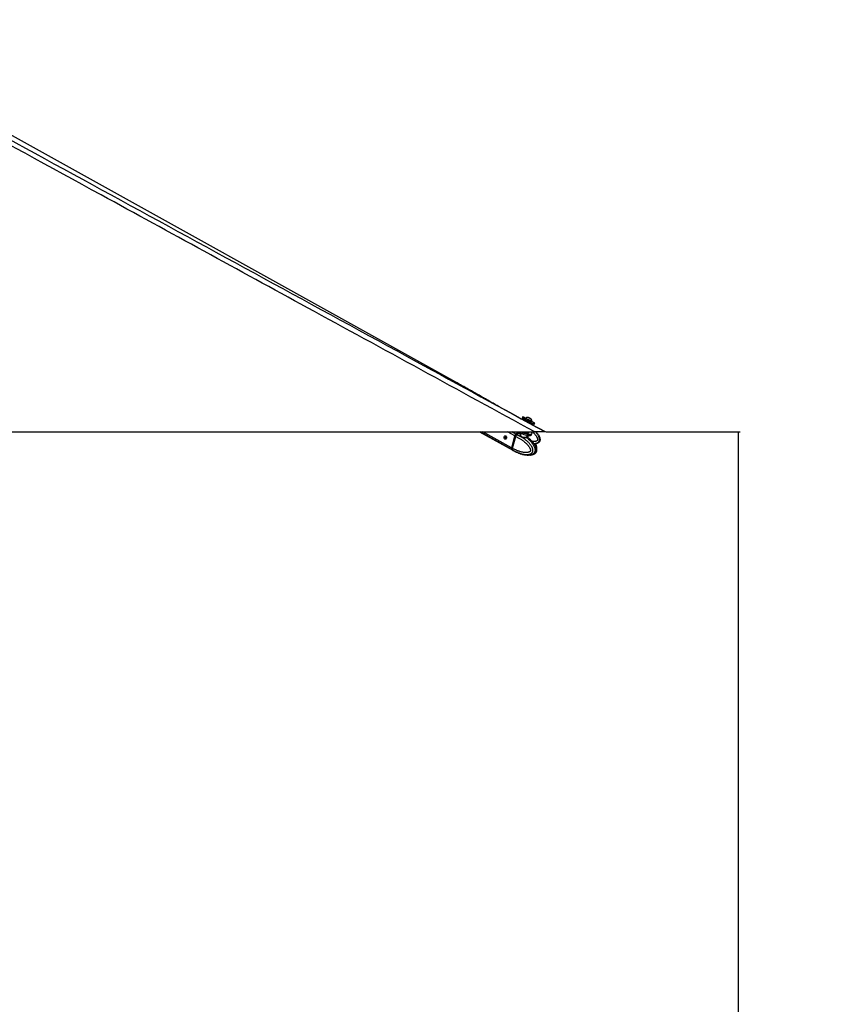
# Model space of a CAD drawing. Header units: millimetres. Extents: x 2575 to 18042, y 835 to 16320.
# Tile 24 of 64: x 7447 to 9647, y 4341 to 7024. Entities that reach past the tile are written whole.
import ezdxf

# ---------------------------------------------------------------- set-up
doc = ezdxf.new("R2010")
doc.units = ezdxf.units.MM
doc.header["$LTSCALE"] = 2
doc.layers.add('COMPONENT_GEOMETRY', color=7, linetype='Continuous')
doc.styles.add('SLDTEXTSTYLE0', font='TXT', dxfattribs={"width": 0.75})
doc.dimstyles.new('SLDDIMSTYLE1', dxfattribs={"dimtxt": 100, "dimasz": 6.604, "dimexe": 0, "dimexo": 0.0625, "dimgap": 25, "dimtad": 0, "dimtih": 1, "dimtoh": 1, "dimdec": 0, "dimrnd": 1e-09, "dimzin": 12, "dimdsep": 46, "dimtxsty": 'SLDTEXTSTYLE0', "dimsah": 1, "dimcen": 0.09, "dimadec": 0, "dimazin": 3, "dimtfac": 1, "dimtdec": 0, "dimtofl": 0, "dimtmove": 0, "dimatfit": 3, "dimfxl": 1, "dimfrac": 2, "dimtolj": 1, "dimtzin": 12, "dimarcsym": 0})

# ---------------------------------------------------------------- blocks, each defined once
blk = doc.blocks.new('_D_5')
at = {"layer": 'COMPONENT_GEOMETRY', "color": 7}
for p, q in [((8881.7, 5900.6), (9410.2, 5900.6)), ((9403.9, 5900.6), (9403.9, 3819.6)), ((9203.8, 3799.3), (9173.3, 3799.3)), ((9173.3, 3799.3), (9173.3, 3640.6)), ((9603.9, 3799.3), (9634.4, 3799.3)), ((9634.4, 3799.3), (9634.4, 3640.6)), ((9173.3, 3640.6), (9203.8, 3640.6)), ((9634.4, 3640.6), (9603.9, 3640.6)), ((9403.9, 1410), (9403.9, 3491)), ((3885.3, 1410), (9410.2, 1410))]:
    blk.add_line(p, q, dxfattribs=at)
for points in [[(9403.9, 5900.6), (9402.8, 5894), (9404.9, 5894)], [(9403.9, 1410), (9404.9, 1416.6), (9402.8, 1416.6)]]:
    blk.add_solid(points, dxfattribs=at)
at = {"layer": 'COMPONENT_GEOMETRY', "color": 7, "char_height": 100, "attachment_point": 1, "style": 'SLDTEXTSTYLE0'}
for s, insert in [('7\'4.40"', (9203.8, 3769.5)), ('2245', (9256.1, 3619.9))]:
    blk.add_mtext(s, dxfattribs=dict(at, insert=insert))

msp = doc.modelspace()

# ---------------------------------------------------------------- linework, layer by layer
at = {"color": 7, "linetype": 'Continuous', "lineweight": 25}
for p, q in [((8635.58, 6035.94), (6877.59, 7013.29)), ((8821.41, 5932.1), (8753.23, 5969.33)), ((8817.4, 5942.1), (8815.73, 5939.02)), ((8822.54, 5934.18), (8821.41, 5932.1)), ((8825.93, 5938.32), (8825.57, 5937.66)), ((8833.79, 5939.45), (8834.04, 5939.32)), ((8836.3, 5938.08), (8833.79, 5939.45)), ((8834.04, 5939.32), (8836.79, 5937.82)), ((8834.04, 5939.31), (8834.04, 5939.32)), ((8839.05, 5936.59), (8836.3, 5938.08)), ((8836.79, 5937.82), (8839.3, 5936.46)), ((8836.79, 5937.82), (8836.79, 5937.82)), ((8839.3, 5936.46), (8839.05, 5936.59)), ((8839.84, 5922.03), (8841, 5924.15)), ((8879.19, 5900.55), (8839.85, 5922.04)), ((8842.24, 5928.6), (8842.27, 5928.58)), ((8842.27, 5928.58), (8842.63, 5929.25)), ((8842.6, 5929.27), (8842.63, 5929.25)), ((8848.77, 5921.07), (8850.44, 5924.14)), ((6310.54, 5900.55), (8850.45, 5900.55)), ((8699.56, 5900.55), (8790.28, 5850.73)), ((8771.22, 5889.39), (8771.44, 5889.65)), ((8795.61, 5889.73), (8786.85, 5857.71)), ((8796.02, 5889.58), (8787.26, 5857.56)), ((8787.41, 5857.41), (8796.17, 5889.42)), ((8789.49, 5856.27), (8798.25, 5888.27)), ((8796.17, 5889.42), (8798.25, 5888.28)), ((8798.25, 5888.28), (8798.25, 5888.27)), ((8801.2, 5892.94), (8799.22, 5894.03)), ((8801.33, 5892.89), (8801.2, 5892.94)), ((8806.55, 5900.53), (8806.51, 5900.55)), ((8811.1, 5896.54), (8808.86, 5897.77)), ((8812.43, 5896.82), (8811.39, 5892.99)), ((8831.27, 5886.07), (8832.69, 5891.28)), ((8833.87, 5899.72), (8833.64, 5900.62)), ((8833.68, 5898.67), (8833.87, 5899.38)), ((8841.75, 5892.96), (8842.65, 5896.22)), ((8789.49, 5856.26), (8787.41, 5857.41)), ((8787.95, 5852.84), (8789.93, 5851.75)), ((8789.49, 5856.27), (8789.49, 5856.26)), ((8789.93, 5851.75), (8790.06, 5851.67)), ((8790.76, 5850.46), (8792.92, 5849.28)), ((8800.63, 5845.52), (8800.05, 5845.67)), ((8800.98, 5845.38), (8805.08, 5843.7)), ((8808.04, 5842.4), (8809.98, 5841.67))]:
    msp.add_line(p, q, dxfattribs=at)
at = {"color": 8, "linetype": 'Continuous', "lineweight": 25}
for p, q in [((8787.42, 5853.13), (8701.07, 5900.55)), ((8786.85, 5857.71), (8708.85, 5900.55)), ((8770.42, 5883.55), (8769.73, 5883.93)), ((8771.93, 5889.38), (8771.44, 5889.65)), ((8795.61, 5889.73), (8775.9, 5900.55)), ((8798.68, 5894.33), (8787.34, 5900.55)), ((8811.1, 5896.54), (8812.19, 5895.92)), ((8828.3, 5885.92), (8829.87, 5891.63))]:
    msp.add_line(p, q, dxfattribs=at)
at = {"color": 7, "linetype": 'Continuous', "lineweight": 25, "flags": 128}
for points in [[(8815.73, 5939.02), (8815.74, 5939.01), (8816.2, 5938.76), (8817.27, 5938.18), (8818.91, 5937.28), (8821.07, 5936.1), (8823.66, 5934.69), (8826.58, 5933.1), (8829.71, 5931.4), (8832.95, 5929.64), (8836.15, 5927.9)], [(8825.58, 5937.67), (8824.17, 5938.44), (8821.75, 5939.75), (8819.81, 5940.8), (8818.4, 5941.56), (8817.6, 5941.99), (8817.42, 5942.09), (8817.87, 5941.84), (8818.94, 5941.25), (8820.59, 5940.35), (8822.74, 5939.17), (8825.33, 5937.77), (8828.25, 5936.18), (8831.38, 5934.47), (8834.62, 5932.71), (8837.82, 5930.97)], [(8825.57, 5937.66), (8825.58, 5937.65), (8826.02, 5937.41), (8827.04, 5936.85), (8828.57, 5936.02), (8830.49, 5934.97), (8832.67, 5933.78), (8834.95, 5932.55), (8837.14, 5931.36), (8839.1, 5930.29), (8840.67, 5929.44), (8841.75, 5928.86), (8842.24, 5928.6)], [(8825.93, 5938.32), (8825.95, 5938.32), (8826.38, 5938.08), (8827.4, 5937.52), (8828.93, 5936.69), (8830.85, 5935.64), (8833.04, 5934.45), (8835.31, 5933.22), (8837.5, 5932.02), (8839.46, 5930.96), (8841.04, 5930.11), (8842.11, 5929.53), (8842.6, 5929.27)], [(8840.7, 5935.69), (8840.52, 5935.8), (8839.73, 5936.23), (8838.45, 5936.92), (8836.88, 5937.77), (8835.27, 5938.65), (8833.84, 5939.43), (8832.83, 5939.97), (8832.39, 5940.21), (8832.57, 5940.11), (8833.36, 5939.68), (8834.64, 5938.98), (8836.2, 5938.13), (8837.82, 5937.25), (8839.25, 5936.48), (8840.26, 5935.93), (8840.7, 5935.69)], [(8837.82, 5930.97), (8840.88, 5929.31), (8843.67, 5927.8), (8846.08, 5926.49), (8848.03, 5925.44), (8849.43, 5924.68), (8850.24, 5924.25), (8850.42, 5924.15), (8849.97, 5924.4), (8848.9, 5924.99), (8847.25, 5925.89), (8845.09, 5927.07), (8842.51, 5928.47), (8842.27, 5928.6)], [(8836.15, 5927.9), (8839.21, 5926.24), (8842, 5924.73), (8844.41, 5923.42), (8846.36, 5922.36), (8847.76, 5921.6), (8848.57, 5921.17), (8848.77, 5921.07)], [(8771.35, 5889.79), (8772.47, 5888.78), (8773.23, 5887.25), (8773.52, 5885.42), (8773.29, 5883.58), (8772.58, 5882), (8771.5, 5880.92), (8770.21, 5880.52), (8768.9, 5880.84), (8767.78, 5881.85), (8767.02, 5883.38), (8766.73, 5885.21), (8766.96, 5887.05), (8767.67, 5888.63), (8768.75, 5889.71), (8770.04, 5890.11), (8771.35, 5889.79)], [(8796.19, 5889.64), (8796.12, 5889.64), (8796.06, 5889.62), (8796.03, 5889.6), (8796.02, 5889.58)], [(8798.93, 5893.79), (8798.92, 5893.87), (8798.92, 5893.95), (8798.94, 5894.01), (8798.97, 5894.05), (8799.02, 5894.07), (8799.07, 5894.08), (8799.14, 5894.06), (8799.22, 5894.03)], [(8812.34, 5900.55), (8814.53, 5899.54), (8817.68, 5898.28), (8821.1, 5897.13), (8824.65, 5896.14), (8828.19, 5895.34), (8831.6, 5894.77), (8834.73, 5894.45), (8837.46, 5894.38), (8839.7, 5894.57), (8841.36, 5895.02), (8842.37, 5895.7), (8842.69, 5896.6), (8842.31, 5897.67), (8841.25, 5898.88), (8839.55, 5900.17), (8838.95, 5900.55)], [(8813.64, 5896.27), (8816.79, 5895.02), (8820.21, 5893.87), (8823.76, 5892.88), (8827.3, 5892.08), (8830.7, 5891.51), (8833.83, 5891.18), (8836.57, 5891.12), (8838.81, 5891.31), (8840.47, 5891.76), (8841.48, 5892.44), (8841.75, 5892.96)], [(8830.21, 5897.75), (8831.94, 5897.81), (8833.12, 5898.11), (8833.67, 5898.65), (8833.68, 5898.67)], [(8830.4, 5898.46), (8832.14, 5898.51), (8833.32, 5898.82), (8833.86, 5899.36), (8833.87, 5899.72)], [(8787.26, 5857.56), (8787.26, 5857.56), (8787.27, 5857.52), (8787.3, 5857.49), (8787.35, 5857.45), (8787.41, 5857.41)], [(8787.42, 5853.13), (8789, 5851.57), (8790.53, 5850.6)]]:
    msp.add_lwpolyline(points, dxfattribs=at)
at = {"color": 8, "linetype": 'Continuous', "lineweight": 25, "flags": 128}
for points in [[(8796.02, 5889.58), (8796.02, 5889.58), (8796.02, 5889.54), (8796.05, 5889.5), (8796.1, 5889.46), (8796.17, 5889.42)], [(8812.34, 5896.47), (8812.25, 5896.48), (8811.1, 5896.54)]]:
    msp.add_lwpolyline(points, dxfattribs=at)
at = {"color": 7, "linetype": 'Continuous', "lineweight": 25}
for centre, radius, start, end in [((8832, 5929.6), 10.63, 88.01802, 124.81559), ((8832, 5929.6), 10.63, 358.13887, 34.93644), ((8803.95, 5887.47), 8.64, 127.57298, 164.86536), ((8808.7, 5882.13), 15.78, 83.58168, 129.39145), ((8811.88, 5879.57), 16.98, 92.60289, 128.36567), ((8821.16, 5916.73), 21.8, 227.34754, 249.80232), ((8832.26, 5929.7), 32.02, 245.81396, 266.33185), ((8832.5, 5930.54), 32.15, 248.86917, 266.26173), ((8829.47, 5885.56), 1.22, 162.7581, 225.12883), ((8791.72, 5855.99), 5.17, 160.46547, 213.53987)]:
    msp.add_arc(centre, radius, start, end, dxfattribs=at)
at = {"color": 8, "linetype": 'Continuous', "lineweight": 25}
msp.add_arc((8797.65, 5857.83), 9.77, 219.06452, 241.08895, dxfattribs=at)
at = {"color": 7, "linetype": 'Continuous', "lineweight": 25}
for centre, major_axis, ratio, start_param, end_param in [((8831.77, 5929.17), (9.23, -5.01), 0.0169734, 3.1422356, 6.2838282), ((8832.25, 5930.04), (8.35, -4.54), 0.0186358, 3.2529712, 6.173594), ((8832.25, 5930.04), (4.83, -2.63), 0.0186358, 3.3585121, 6.2839806), ((8800.35, 5889.47), (2.85, 5.28), 0.6474629, 0.9528635, 1.9154142), ((8799.95, 5889.69), (2.56, 4.75), 0.6462245, 0.9523859, 1.9149366), ((8803.32, 5877.49), (10.33, 19.14), 0.6465662, 0.3442716, 0.9525172), ((8803.32, 5877.49), (10.62, 18.98), 0.6705683, 0.2198541, 0.3544499), ((8791.6, 5857.45), (2.85, 5.28), 0.6474629, 1.9154142, 2.877965), ((8801.15, 5869.57), (10.33, 19.14), 0.6465662, 2.8776187, 3.1367382)]:
    msp.add_ellipse(centre, major_axis=major_axis, ratio=ratio, start_param=start_param, end_param=end_param, dxfattribs=at)
for points, knots in [([(8850.45, 5900.55), (8643.88, 6013.42), (8249.9, 6228.69), (7717.83, 6519.71), (7323.43, 6735.83), (7047.57, 6887.52), (6896.29, 6971.04), (6814.13, 7016.7), (6800.57, 7024.23)], [0, 0, 0, 0, 0.3018727, 0.5757513, 0.7778857, 0.8789531, 0.9800209, 1, 1, 1, 1]), ([(7696.14, 6546.6), (7973.1, 6395.33), (8367.51, 6179.9), (8761.78, 5964.65), (8879.19, 5900.55)], [0, 0, 0, 0, 0.7022056, 1, 1, 1, 1]), ([(8753.22, 5969.33), (8749.75, 5971.29), (8742.35, 5975.48), (8730.96, 5981.95), (8719.12, 5988.69), (8707.28, 5995.43), (8695.44, 6002.18), (8683.58, 6008.92), (8671.69, 6015.67), (8659.75, 6022.41), (8647.76, 6029.15), (8639.63, 6033.69), (8635.58, 6035.94)], [0, 0, 0, 0, 0.0927354, 0.1975893, 0.301429, 0.4042564, 0.5060729, 0.6068795, 0.7066762, 0.8054627, 0.9032379, 1, 1, 1, 1]), ([(8823.9, 5934.58), (8823.8, 5934.63), (8823.59, 5934.71), (8823.24, 5934.7), (8822.92, 5934.59), (8822.7, 5934.41), (8822.59, 5934.26), (8822.55, 5934.19), (8822.54, 5934.18)], [0, 0, 0, 0, 0.2146235, 0.4292464, 0.643886, 0.8585536, 0.9678136, 1, 1, 1, 1]), ([(8841.02, 5924.21), (8841.03, 5924.22), (8841.1, 5924.33), (8841.13, 5924.57), (8841.11, 5924.82), (8841.07, 5924.94), (8841.05, 5924.98)], [0, 0, 0, 0, 0.0387777, 0.4865641, 0.8465389, 1, 1, 1, 1]), ([(8771.36, 5880.75), (8771.02, 5880.95), (8770.35, 5881.36), (8769.74, 5882.5), (8769.64, 5883.46), (8769.74, 5883.96), (8769.75, 5884.04)], [0, 0, 0, 0, 0.3165417, 0.6360791, 0.942993, 1, 1, 1, 1]), ([(8769.75, 5884.04), (8769.84, 5884.46), (8770.03, 5885.3), (8770.39, 5886.69), (8770.72, 5887.88), (8771, 5888.8), (8771.14, 5889.2), (8771.22, 5889.39)], [0, 0, 0, 0, 0.2220762, 0.4457715, 0.6401425, 0.8216515, 1, 1, 1, 1]), ([(8771.77, 5881.22), (8771.65, 5881.26), (8771.2, 5881.43), (8770.67, 5882.12), (8770.39, 5882.94), (8770.41, 5883.43), (8770.42, 5883.55)], [0, 0, 0, 0, 0.13985463, 0.51342883, 0.88209707, 1, 1, 1, 1]), ([(8770.42, 5883.55), (8770.47, 5883.99), (8770.56, 5884.8), (8770.86, 5886.14), (8771.17, 5887.34), (8771.5, 5888.33), (8771.77, 5888.98), (8771.94, 5889.24), (8772, 5889.34)], [0, 0, 0, 0, 0.211369, 0.388355, 0.566092, 0.7273158, 0.8978864, 1, 1, 1, 1]), ([(8798.25, 5888.27), (8799.44, 5887.72), (8801.83, 5886.62), (8805.38, 5884.78), (8808.89, 5882.8), (8812.08, 5880.84), (8814.95, 5878.93), (8817.53, 5877.11), (8820.06, 5875.19), (8822.57, 5873.16), (8825.03, 5871), (8827.45, 5868.69), (8829.81, 5866.24), (8831.82, 5863.9), (8833.5, 5861.71), (8834.88, 5859.71), (8836.17, 5857.57), (8837.19, 5855.53), (8837.92, 5853.64), (8838.3, 5852.23), (8838.46, 5851.08), (8838.49, 5850.33), (8838.43, 5849.68), (8838.3, 5849.18), (8838.09, 5848.68), (8837.79, 5848.19), (8837.38, 5847.69), (8836.89, 5847.23), (8836.14, 5846.65), (8835.15, 5846.07), (8833.92, 5845.54), (8832.56, 5845.1), (8831.06, 5844.75), (8829.43, 5844.5), (8827.79, 5844.36), (8825.62, 5844.3), (8822.94, 5844.41), (8819.33, 5844.83), (8815.29, 5845.6), (8811.3, 5846.65), (8807.77, 5847.78), (8804.69, 5848.9), (8801.63, 5850.14), (8798.07, 5851.73), (8794, 5853.72), (8791, 5855.42), (8789.49, 5856.27)], [0, 0, 0, 0, 0.0368545, 0.073741, 0.11073, 0.1477564, 0.1759166, 0.2040975, 0.2323482, 0.2606261, 0.289271, 0.317958, 0.346814, 0.375754, 0.395317, 0.4149366, 0.434824, 0.4548781, 0.4678878, 0.4811129, 0.4871894, 0.4933842, 0.4974234, 0.5015997, 0.5050335, 0.5101259, 0.5153433, 0.521599, 0.5279164, 0.5408273, 0.5534147, 0.5660823, 0.5820901, 0.5981579, 0.6143587, 0.6305892, 0.6616916, 0.6929015, 0.7368304, 0.7808966, 0.8118553, 0.8428444, 0.8739152, 0.9050098, 0.952468, 1, 1, 1, 1]), ([(8790.06, 5851.67), (8790.06, 5851.67), (8791.58, 5850.77), (8794.65, 5849.05), (8798.8, 5846.97), (8802.5, 5845.29), (8805.71, 5843.96), (8808.95, 5842.76), (8812.69, 5841.53), (8816.15, 5840.59), (8819.31, 5839.9), (8822.05, 5839.42), (8825.16, 5839.03), (8828.1, 5838.89), (8830.5, 5838.94), (8832.37, 5839.09), (8834.23, 5839.36), (8836, 5839.76), (8837.65, 5840.29), (8838.98, 5840.86), (8840.06, 5841.46), (8840.93, 5842.03), (8841.76, 5842.69), (8842.58, 5843.5), (8843.37, 5844.48), (8844.04, 5845.62), (8844.56, 5846.9), (8844.93, 5848.31), (8845.12, 5849.91), (8845.09, 5851.57), (8844.83, 5853.52), (8844.27, 5855.7), (8843.51, 5857.71), (8842.76, 5859.33), (8841.86, 5861.05), (8840.61, 5863.11), (8838.97, 5865.45), (8837.06, 5867.88), (8834.88, 5870.36), (8832.42, 5872.86), (8829.86, 5875.22), (8827.22, 5877.48), (8824.49, 5879.62), (8821.7, 5881.66), (8818.86, 5883.59), (8815.75, 5885.55), (8812.39, 5887.51), (8808.75, 5889.46), (8805.07, 5891.26), (8802.58, 5892.36), (8801.33, 5892.89), (8801.33, 5892.89)], [0, 0, 0, 0, 0.0000008, 0.0422988, 0.0846615, 0.1132065, 0.1417736, 0.1704137, 0.1990819, 0.2400838, 0.2606376, 0.2812093, 0.3109107, 0.340705, 0.356782, 0.3728873, 0.3891042, 0.4053747, 0.4193362, 0.4333767, 0.4417816, 0.450222, 0.4587339, 0.4673616, 0.4771737, 0.4871914, 0.4957872, 0.505917, 0.5163999, 0.5271461, 0.5381556, 0.5547611, 0.5716182, 0.5816067, 0.5916268, 0.6118288, 0.63244, 0.6531318, 0.6793233, 0.7055974, 0.73206, 0.7585665, 0.7855618, 0.8125876, 0.8396956, 0.8668272, 0.9000369, 0.9332811, 0.9666244, 0.9999992, 1, 1, 1, 1]), ([(8798.25, 5888.28), (8798.34, 5888.59), (8798.52, 5889.23), (8798.94, 5890.15), (8799.45, 5891.03), (8800, 5891.78), (8800.57, 5892.41), (8800.97, 5892.76), (8801.18, 5892.93), (8801.2, 5892.94)], [0, 0, 0, 0, 0.1727183, 0.3504478, 0.5231653, 0.700887, 0.8420862, 0.9859711, 1, 1, 1, 1]), ([(8835.75, 5881.75), (8835.17, 5882.27), (8833.69, 5883.6), (8832.11, 5884.7), (8831.15, 5885.36)], [0, 0, 0, 0, 0.39302087, 1, 1, 1, 1]), ([(8831.41, 5885.31), (8831.41, 5885.31), (8831.44, 5885.28), (8831.35, 5885.35), (8831.19, 5885.7), (8831.27, 5885.97), (8831.31, 5886.07)], [0, 0, 0, 0, 0.0073337, 0.4278692, 0.7805368, 1, 1, 1, 1]), ([(8849.5, 5840.98), (8849.52, 5840.99), (8850.09, 5841.26), (8850.9, 5841.85), (8851.92, 5842.72), (8852.69, 5843.53), (8853.44, 5844.51), (8854.08, 5845.64), (8854.6, 5846.92), (8854.97, 5848.34), (8855.16, 5849.93), (8855.17, 5851.59), (8854.98, 5853.54), (8854.62, 5855.31), (8854.18, 5856.88), (8853.78, 5858.11), (8853.31, 5859.36), (8852.58, 5861.08), (8851.57, 5863.14), (8850.22, 5865.48), (8848.65, 5867.91), (8846.85, 5870.39), (8844.82, 5872.89), (8842.71, 5875.26), (8840.52, 5877.51), (8838.25, 5879.65), (8836.67, 5881.07), (8835.83, 5881.75), (8835.79, 5881.79)], [0, 0, 0, 0, 0.00157666, 0.0457163, 0.06803233, 0.09065181, 0.11637653, 0.14264018, 0.16517632, 0.19173381, 0.2192172, 0.247391, 0.27625475, 0.31975942, 0.34177738, 0.36400566, 0.39019287, 0.41646278, 0.46942708, 0.52346431, 0.57771266, 0.64637976, 0.7152635, 0.78464124, 0.85413425, 0.92490863, 0.99576312, 1, 1, 1, 1]), ([(8849.5, 5840.98), (8849.67, 5841.06), (8850.56, 5841.48), (8851.89, 5842.53), (8853.33, 5843.98), (8854.45, 5845.57), (8855.23, 5847.43), (8855.66, 5849.52), (8855.72, 5851.82), (8855.43, 5854.23), (8854.79, 5856.6), (8853.8, 5859.43), (8852.35, 5862.69), (8850.27, 5866.27), (8847.8, 5869.7), (8844.9, 5873.09), (8841.45, 5876.59), (8838.86, 5879.21), (8837.27, 5880.5), (8837.15, 5880.6)], [0, 0, 0, 0, 0.0122586, 0.0640028, 0.100097, 0.1355684, 0.172421, 0.2118518, 0.2533745, 0.2984985, 0.3458406, 0.3916422, 0.4734354, 0.5574494, 0.6467935, 0.7441624, 0.8534769, 0.9885839, 1, 1, 1, 1]), ([(8854.32, 5900.55), (8854.96, 5899.8), (8856.24, 5898.29), (8858.03, 5895.95), (8859.7, 5893.52), (8861.23, 5891.01), (8862.36, 5888.81), (8863.15, 5886.98), (8863.74, 5885.35), (8864.28, 5883.45), (8864.64, 5881.26), (8864.68, 5879.02), (8864.35, 5876.99), (8863.7, 5875.24), (8862.87, 5873.8), (8861.79, 5872.51), (8860.58, 5871.44), (8859.26, 5870.57), (8857.81, 5869.81), (8856.09, 5869.12), (8854.11, 5868.55), (8851.99, 5868.13), (8850.3, 5867.89), (8849.32, 5867.83), (8849.08, 5867.82)], [0, 0, 0, 0, 0.0650822, 0.1305309, 0.1947941, 0.2592658, 0.3246786, 0.3576191, 0.390651, 0.4390034, 0.4879468, 0.5367183, 0.5863572, 0.6224409, 0.6595761, 0.69566, 0.7326505, 0.7659748, 0.7997072, 0.8407431, 0.8878594, 0.9353513, 0.9836833, 1, 1, 1, 1]), ([(8879.19, 5900.55), (8879.14, 5900.55), (8879.04, 5900.55), (8878.15, 5900.55), (8876.67, 5900.55), (8874.64, 5900.55), (8871.9, 5900.55), (8867.77, 5900.55), (8862.4, 5900.55), (8856.22, 5900.55), (8852.38, 5900.55), (8850.45, 5900.55)], [0, 0, 0, 0, 0.1112531, 0.2223537, 0.3145661, 0.4066477, 0.4996092, 0.5925693, 0.7513863, 0.8755663, 1, 1, 1, 1]), ([(8789.49, 5856.26), (8789.41, 5855.96), (8789.25, 5855.33), (8789.17, 5854.43), (8789.2, 5853.58), (8789.35, 5852.85), (8789.59, 5852.25), (8789.8, 5851.92), (8789.92, 5851.76), (8789.93, 5851.75)], [0, 0, 0, 0, 0.17271171, 0.35043413, 0.52314502, 0.70085965, 0.84207208, 0.98597111, 1, 1, 1, 1]), ([(8855.25, 5854.68), (8855.38, 5855.22), (8855.69, 5856.48), (8855.7, 5858.63), (8855.42, 5861.04), (8854.78, 5863.41), (8853.94, 5865.87), (8853.2, 5867.43), (8852.79, 5868.31)], [0, 0, 0, 0, 0.1143797, 0.2690551, 0.4371061, 0.6132848, 0.7840377, 1, 1, 1, 1]), ([(8792.92, 5849.28), (8795.15, 5848.07), (8797.58, 5846.75), (8800.1, 5845.66), (8800.3, 5845.57)], [0, 0, 0, 0, 0.9173163, 1, 1, 1, 1]), ([(8800.05, 5845.67), (8800.02, 5845.69), (8799.96, 5845.72), (8800, 5845.74), (8800.11, 5845.71), (8800.32, 5845.65), (8800.61, 5845.54), (8800.85, 5845.43), (8800.98, 5845.38)], [0, 0, 0, 0, 0.16704147, 0.33880895, 0.50589325, 0.6782451, 0.83650049, 1, 1, 1, 1]), ([(8805.08, 5843.7), (8805.2, 5843.65), (8805.44, 5843.55), (8805.87, 5843.38), (8806.32, 5843.18), (8806.94, 5842.89), (8807.53, 5842.62), (8807.94, 5842.44), (8808.04, 5842.4)], [0, 0, 0, 0, 0.1475869, 0.299498, 0.4470821, 0.5988381, 0.9016983, 1, 1, 1, 1]), ([(8809.97, 5841.65), (8810.52, 5841.46), (8812.01, 5840.94), (8815.1, 5840), (8819.71, 5838.8), (8825.9, 5837.6), (8830.62, 5837.39), (8833.18, 5837.28)], [0, 0, 0, 0, 0.07553967, 0.20332244, 0.40829475, 0.6800085, 1, 1, 1, 1]), ([(8837.03, 5837.52), (8837.54, 5837.55), (8839.44, 5837.64), (8842.38, 5838.25), (8845.47, 5839.15), (8847.67, 5840.03), (8848.84, 5840.63), (8849.33, 5840.88)], [0, 0, 0, 0, 0.1258262, 0.4603473, 0.7065533, 0.8778896, 1, 1, 1, 1])]:
    msp.add_open_spline(points, degree=3, knots=knots, dxfattribs=at)
at = {"color": 8, "linetype": 'Continuous', "lineweight": 25}
for points, knots in [([(6822.84, 7024.23), (6836.6, 7016.69), (6919.94, 6971.03), (7072.5, 6887.51), (7349.85, 6735.82), (7557.62, 6622.29), (7696.14, 6546.6)], [0, 0, 0, 0, 0.0471057, 0.2853275, 0.5235507, 1, 1, 1, 1]), ([(8828.61, 5884.69), (8828.41, 5884.69), (8828, 5884.69), (8827.09, 5884.7), (8826.07, 5884.71), (8824.98, 5884.74), (8823.85, 5884.77), (8822.67, 5884.83), (8821.46, 5884.92), (8820.53, 5885), (8819.59, 5885.11), (8818.65, 5885.25), (8817.73, 5885.42), (8816.85, 5885.62), (8816.02, 5885.85), (8815.21, 5886.12), (8814.47, 5886.42), (8813.58, 5886.86), (8812.81, 5887.35), (8812.15, 5887.89), (8811.57, 5888.46), (8811.1, 5889.08), (8810.75, 5889.73), (8810.54, 5890.23), (8810.4, 5890.75), (8810.32, 5891.26), (8810.31, 5891.78), (8810.37, 5892.29), (8810.51, 5892.79), (8810.73, 5893.26), (8811.03, 5893.68), (8811.36, 5894.02), (8811.62, 5894.19), (8811.74, 5894.27)], [0, 0, 0, 0, 0.0260595, 0.0531829, 0.1083929, 0.1365374, 0.1642629, 0.2206091, 0.2492776, 0.2788193, 0.3085612, 0.3389308, 0.3695188, 0.398479, 0.4276388, 0.4574461, 0.4874867, 0.5140444, 0.5679917, 0.595436, 0.6220381, 0.6759842, 0.7033615, 0.7318515, 0.7605005, 0.7896349, 0.8189335, 0.8501269, 0.8815314, 0.9136342, 0.9459971, 0.9763331, 1, 1, 1, 1]), ([(8811.42, 5892.95), (8811.36, 5892.76), (8811.22, 5892.28), (8811.28, 5891.39), (8811.55, 5890.41), (8812.07, 5889.47), (8812.79, 5888.63), (8813.75, 5887.88), (8814.94, 5887.25), (8816.36, 5886.74), (8817.98, 5886.38), (8819.73, 5886.14), (8821.48, 5886.01), (8823.22, 5885.94), (8824.84, 5885.92), (8826.37, 5885.91), (8827.51, 5885.92), (8828.11, 5885.92), (8828.3, 5885.92)], [0, 0, 0, 0, 0.0426547, 0.1095147, 0.1778904, 0.239503, 0.3026196, 0.3636795, 0.4265617, 0.4935592, 0.5627795, 0.6321882, 0.703584, 0.7695356, 0.8371848, 0.9021105, 0.9688795, 1, 1, 1, 1]), ([(8828.3, 5885.92), (8828.98, 5885.92), (8830.42, 5885.93), (8831.29, 5885.92), (8831.18, 5886.07), (8831.16, 5886.1)], [0, 0, 0, 0, 0.4081607, 0.8670578, 1, 1, 1, 1]), ([(8831.22, 5885.45), (8831.29, 5885.4), (8831.53, 5885.23), (8831.68, 5885.05), (8831.65, 5884.88), (8831.3, 5884.78), (8830.65, 5884.73), (8829.75, 5884.7), (8828.99, 5884.69), (8828.61, 5884.69)], [0, 0, 0, 0, 0.0659265, 0.2202411, 0.3784674, 0.5408058, 0.7082319, 0.8520921, 1, 1, 1, 1]), ([(8828.61, 5884.69), (8829.67, 5883.8), (8831.92, 5881.9), (8835.24, 5878.77), (8838.03, 5875.88), (8840.2, 5873.42), (8841.79, 5871.48), (8843.33, 5869.47), (8844.8, 5867.36), (8846.2, 5865.17), (8847.5, 5862.87), (8848.49, 5860.83), (8849.21, 5859.12), (8849.77, 5857.58), (8850.32, 5855.76), (8850.77, 5853.63), (8851.01, 5851.42), (8850.96, 5849.36), (8850.66, 5847.54), (8850.21, 5846.01), (8849.57, 5844.59), (8848.82, 5843.38), (8847.97, 5842.34), (8847.02, 5841.41), (8845.88, 5840.51), (8844.55, 5839.69), (8843.1, 5839), (8841.6, 5838.45), (8839.9, 5837.98), (8838, 5837.61), (8835.92, 5837.38), (8834.3, 5837.28), (8833.38, 5837.29), (8833.17, 5837.3)], [0, 0, 0, 0, 0.0658609, 0.1392655, 0.2128376, 0.2499687, 0.2871385, 0.3244552, 0.3618379, 0.3985435, 0.4353681, 0.4727303, 0.4915451, 0.5104121, 0.5380298, 0.5659851, 0.5938422, 0.6221947, 0.6428048, 0.6640155, 0.6846257, 0.7057538, 0.7247878, 0.744055, 0.7674936, 0.7944053, 0.8215315, 0.8491376, 0.8768481, 0.9138805, 0.9510351, 0.9884723, 1, 1, 1, 1]), ([(8844.24, 5900.55), (8844.86, 5899.97), (8846.46, 5898.5), (8848.88, 5895.99), (8851.21, 5893.34), (8853.11, 5890.88), (8854.65, 5888.67), (8856.04, 5886.33), (8857.08, 5884.15), (8857.77, 5882.15), (8858.06, 5880.69), (8858.11, 5879.53), (8858.04, 5878.78), (8857.86, 5878.15), (8857.62, 5877.67), (8857.26, 5877.21), (8856.79, 5876.79), (8856.17, 5876.36), (8855.45, 5875.98), (8854.37, 5875.54), (8852.97, 5875.13), (8851.26, 5874.81), (8849.39, 5874.61), (8847.35, 5874.52), (8845.26, 5874.55), (8843.91, 5874.64), (8843.28, 5874.69)], [0, 0, 0, 0, 0.05999273, 0.15228857, 0.24485277, 0.30742505, 0.37017832, 0.43378806, 0.497931, 0.53954239, 0.58184303, 0.6012785, 0.62109256, 0.63401214, 0.64736996, 0.65835289, 0.6746408, 0.69132876, 0.71133744, 0.73154384, 0.7728393, 0.81309986, 0.85361716, 0.90481796, 0.95621088, 1, 1, 1, 1]), ([(8848.12, 5869.16), (8848.67, 5869.17), (8849.94, 5869.21), (8851.91, 5869.44), (8853.75, 5869.78), (8855.28, 5870.18), (8856.51, 5870.6), (8857.72, 5871.12), (8858.94, 5871.77), (8860.14, 5872.61), (8861.2, 5873.62), (8862.1, 5874.8), (8862.8, 5876.13), (8863.27, 5877.68), (8863.47, 5879.33), (8863.41, 5881.3), (8862.99, 5883.56), (8862.28, 5885.67), (8861.53, 5887.41), (8860.61, 5889.25), (8859.29, 5891.5), (8857.5, 5894.09), (8855.36, 5896.81), (8853.51, 5898.97), (8852.25, 5900.24), (8851.94, 5900.55)], [0, 0, 0, 0, 0.0365916, 0.0841779, 0.1320333, 0.1606807, 0.1894486, 0.2184606, 0.2478671, 0.2813106, 0.3154547, 0.3447528, 0.3792789, 0.4150088, 0.4516362, 0.4891605, 0.5457586, 0.6032143, 0.637259, 0.6714112, 0.7402676, 0.8105188, 0.8810444, 0.9703152, 1, 1, 1, 1]), ([(8850.44, 5867.95), (8850.72, 5867.48), (8851.41, 5866.34), (8852.38, 5864.4), (8853.23, 5862.37), (8853.82, 5860.47), (8854.11, 5859.17), (8854.18, 5858.4), (8854.19, 5858.23)], [0, 0, 0, 0, 0.16700986, 0.40377949, 0.64253376, 0.79742063, 0.95487303, 1, 1, 1, 1])]:
    msp.add_open_spline(points, degree=3, knots=knots, dxfattribs=at)

# ---------------------------------------------------------------- dimensions: what is measured, and where the dimension line sits
at = {"layer": 'COMPONENT_GEOMETRY', "color": 7}
dim = msp.add_linear_dim(base=(9403.8607, 1410.0453), p1=(8879.1875, 5900.5549), p2=(3882.7705, 1410.0453), angle=90, dimstyle='SLDDIMSTYLE1', dxfattribs=at)
dim.commit()
dim.dimension.update_dxf_attribs({"geometry": '_D_5', "text_midpoint": (9403.8607, 3655.3001), "dimtype": 160})

doc.saveas('drawing.dxf')
